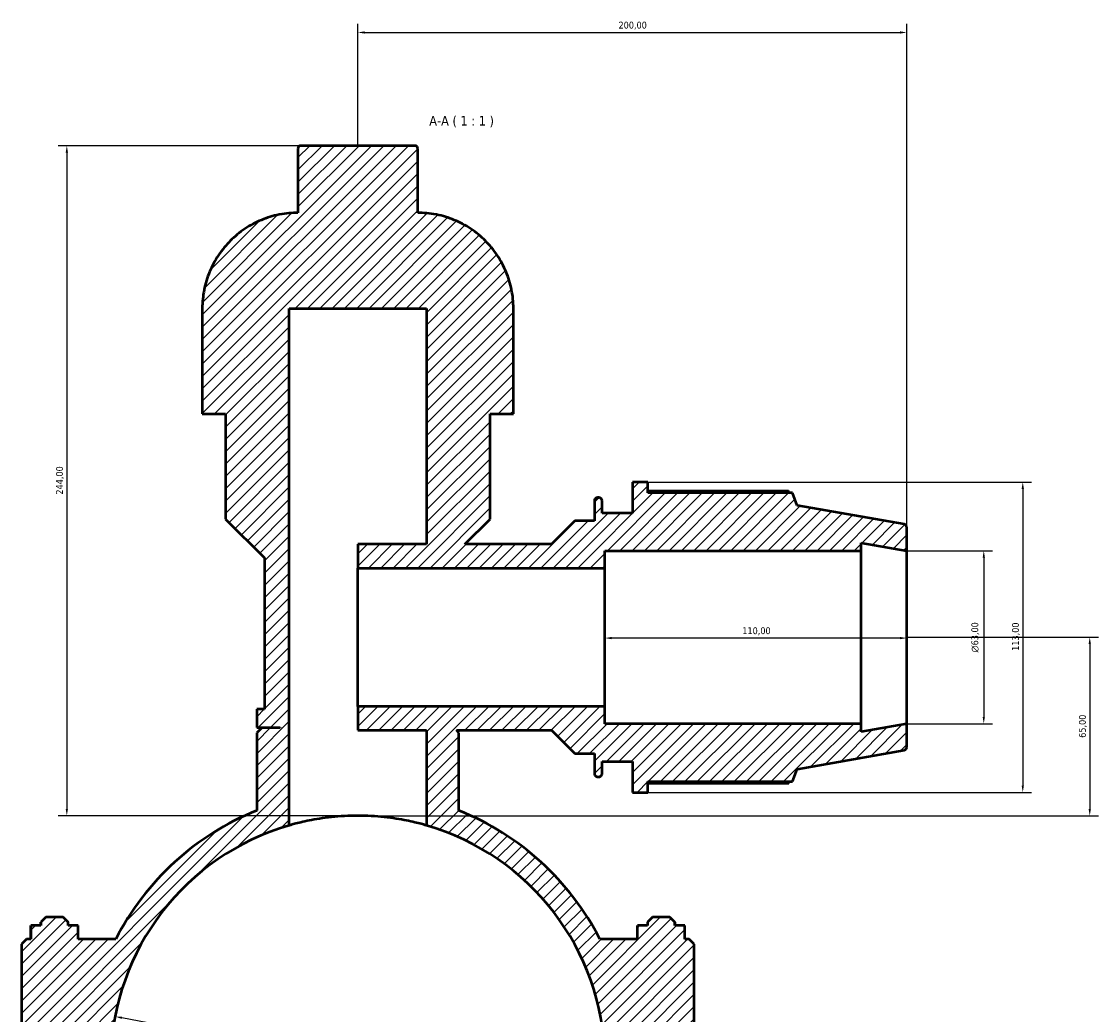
# Model space of a CAD drawing. Header units: millimetres. Extents: x 0 to 1075, y -44 to 1487.
# Tile 8 of 8: x 304 to 696, y 1125 to 1487. Entities that reach past the tile are written whole.
import ezdxf

# ---------------------------------------------------------------- set-up
doc = ezdxf.new("R2010")
doc.units = ezdxf.units.MM
for name, color, linetype, lineweight in [('Dimension (ISO)', 7, 'Continuous', 25), ('Hatch (ISO)', 7, 'Continuous', 18), ('Symbol (ISO)', 7, 'Continuous', 25), ('Visible (ISO)', 7, 'Continuous', 50)]:
    doc.layers.add(name, color=color, linetype=linetype, lineweight=lineweight)
doc.styles.add('Label Text (ISO)', font='tahoma.ttf')
doc.styles.add('Note Text (ISO)', font='tahoma.ttf')
doc.dimstyles.new('Default (ISO)', dxfattribs={"dimtxt": 2.5, "dimasz": 2.5, "dimexe": 3.175, "dimexo": 0, "dimgap": 0.762, "dimtad": 1, "dimrnd": 1e-08, "dimzin": 0, "dimtxsty": 'Note Text (ISO)', "dimcen": 0.09, "dimdle": 10, "dimclrd": 256, "dimclre": 256, "dimclrt": 256, "dimazin": 0, "dimtfac": 1.40208, "dimtmove": 0, "dimatfit": 3, "dimfxl": 1, "dimtolj": 1, "dimtzin": 0, "dimlwd": -1, "dimlwe": -1, "dimarcsym": 0})

# ---------------------------------------------------------------- blocks, each defined once
blk = doc.blocks.new('*D7')
at = {"layer": 'Defpoints', "color": 0, "transparency": 16777216}
for p in [(338.13, 1124.66), (514.94, 1090.89)]:
    blk.add_point(p, dxfattribs=at)
at = {"layer": 'Dimension (ISO)', "transparency": 16777216}
blk.add_line((512.48, 1091.36), (340.58, 1124.19), dxfattribs=at)
blk.add_arc((426.53, 1107.78), 90, 106.1271, 171.2073, dxfattribs=at)
for points in [[(340.66, 1124.6), (340.5, 1123.78), (338.13, 1124.66)], [(512.56, 1091.77), (512.4, 1090.95), (514.94, 1090.89)]]:
    blk.add_solid(points, dxfattribs=at)
at = {"layer": 'Dimension (ISO)', "color": 232, "true_color": 0xca0064, "transparency": 16777216, "insert": (409.56, 1115.07), "char_height": 2.5, "attachment_point": 1, "rotation": 349.1861, "style": 'Note Text (ISO)'}
blk.add_mtext('\\A1;∅180,00', dxfattribs=at)
blk = doc.blocks.new('*D8')
at = {"layer": 'Defpoints', "color": 0, "transparency": 16777216}
for p in [(405.73, 1441.78), (320.53, 1197.78), (426.53, 1197.78)]:
    blk.add_point(p, dxfattribs=at)
at = {"layer": 'Dimension (ISO)', "transparency": 16777216}
for p, q in [((405.73, 1441.78), (317.36, 1441.78)), ((320.53, 1439.28), (320.53, 1200.28)), ((426.53, 1197.78), (317.36, 1197.78))]:
    blk.add_line(p, q, dxfattribs=at)
for points in [[(320.11, 1439.28), (320.95, 1439.28), (320.53, 1441.78)], [(320.11, 1200.28), (320.95, 1200.28), (320.53, 1197.78)]]:
    blk.add_solid(points, dxfattribs=at)
at = {"layer": 'Dimension (ISO)', "color": 232, "true_color": 0xca0064, "transparency": 16777216, "insert": (316.6, 1314.73), "char_height": 2.5, "attachment_point": 1, "rotation": 90, "style": 'Note Text (ISO)'}
blk.add_mtext('\\A1;244,00', dxfattribs=at)
blk = doc.blocks.new('*D9')
at = {"layer": 'Defpoints', "color": 0, "transparency": 16777216}
for p in [(626.53, 1262.78), (426.53, 1197.78), (693.13, 1197.78)]:
    blk.add_point(p, dxfattribs=at)
at = {"layer": 'Dimension (ISO)', "transparency": 16777216}
for p, q in [((626.53, 1262.78), (696.3, 1262.78)), ((693.13, 1260.28), (693.13, 1200.28)), ((426.53, 1197.78), (696.3, 1197.78))]:
    blk.add_line(p, q, dxfattribs=at)
for points in [[(692.71, 1260.28), (693.55, 1260.28), (693.13, 1262.78)], [(692.71, 1200.28), (693.55, 1200.28), (693.13, 1197.78)]]:
    blk.add_solid(points, dxfattribs=at)
at = {"layer": 'Dimension (ISO)', "color": 232, "true_color": 0xca0064, "transparency": 16777216, "insert": (689.2, 1226.15), "char_height": 2.5, "attachment_point": 1, "rotation": 90, "style": 'Note Text (ISO)'}
blk.add_mtext('\\A1;65,00', dxfattribs=at)
blk = doc.blocks.new('*D10')
at = {"layer": 'Defpoints', "color": 0, "transparency": 16777216}
for p in [(516.53, 1262.78), (516.53, 1262.47), (626.53, 1262.78)]:
    blk.add_point(p, dxfattribs=at)
at = {"layer": 'Dimension (ISO)', "transparency": 16777216}
blk.add_line((624.03, 1262.47), (519.03, 1262.47), dxfattribs=at)
for points in [[(519.03, 1262.89), (519.03, 1262.06), (516.53, 1262.47)], [(624.03, 1262.89), (624.03, 1262.06), (626.53, 1262.47)]]:
    blk.add_solid(points, dxfattribs=at)
at = {"layer": 'Dimension (ISO)', "color": 232, "true_color": 0xca0064, "transparency": 16777216, "insert": (566.58, 1266.41), "char_height": 2.5, "attachment_point": 1, "style": 'Note Text (ISO)'}
blk.add_mtext('\\A1;110,00', dxfattribs=at)
blk = doc.blocks.new('*D11')
at = {"layer": 'Defpoints', "color": 0, "transparency": 16777216}
for p in [(626.53, 1294.28), (626.53, 1231.28), (654.53, 1231.28)]:
    blk.add_point(p, dxfattribs=at)
at = {"layer": 'Dimension (ISO)', "transparency": 16777216}
for p, q in [((626.53, 1294.28), (657.71, 1294.28)), ((654.53, 1291.78), (654.53, 1233.78)), ((626.53, 1231.28), (657.71, 1231.28))]:
    blk.add_line(p, q, dxfattribs=at)
for points in [[(654.12, 1291.78), (654.95, 1291.78), (654.53, 1294.28)], [(654.12, 1233.78), (654.95, 1233.78), (654.53, 1231.28)]]:
    blk.add_solid(points, dxfattribs=at)
at = {"layer": 'Dimension (ISO)', "color": 232, "true_color": 0xca0064, "transparency": 16777216, "insert": (650.01, 1257.22), "char_height": 2.5, "attachment_point": 1, "rotation": 90, "style": 'Note Text (ISO)'}
blk.add_mtext('\\A1;\\fAIGDT|b0|i0;\\H2.5000;\\ln\\fTahoma|b0|i0;\\H2.5000;63,00', dxfattribs=at)
blk = doc.blocks.new('*D12')
at = {"layer": 'Defpoints', "color": 0, "transparency": 16777216}
for p in [(532.18, 1319.28), (532.18, 1206.28), (668.74, 1206.28)]:
    blk.add_point(p, dxfattribs=at)
at = {"layer": 'Dimension (ISO)', "transparency": 16777216}
for p, q in [((532.18, 1319.28), (671.91, 1319.28)), ((668.74, 1316.78), (668.74, 1208.78)), ((532.18, 1206.28), (671.91, 1206.28))]:
    blk.add_line(p, q, dxfattribs=at)
for points in [[(668.32, 1316.78), (669.15, 1316.78), (668.74, 1319.28)], [(668.32, 1208.78), (669.15, 1208.78), (668.74, 1206.28)]]:
    blk.add_solid(points, dxfattribs=at)
at = {"layer": 'Dimension (ISO)', "color": 232, "true_color": 0xca0064, "transparency": 16777216, "insert": (664.8, 1257.83), "char_height": 2.5, "attachment_point": 1, "rotation": 90, "style": 'Note Text (ISO)'}
blk.add_mtext('\\A1;113,00', dxfattribs=at)
blk = doc.blocks.new('*D15')
at = {"layer": 'Defpoints', "color": 0, "transparency": 16777216}
for p in [(626.53, 1483.04), (426.53, 1441.78), (626.53, 1294.28)]:
    blk.add_point(p, dxfattribs=at)
at = {"layer": 'Dimension (ISO)', "transparency": 16777216}
for p, q in [((426.53, 1441.78), (426.53, 1486.21)), ((429.03, 1483.04), (624.03, 1483.04)), ((626.53, 1294.28), (626.53, 1486.21))]:
    blk.add_line(p, q, dxfattribs=at)
for points in [[(429.03, 1483.46), (429.03, 1482.62), (426.53, 1483.04)], [(624.03, 1483.46), (624.03, 1482.62), (626.53, 1483.04)]]:
    blk.add_solid(points, dxfattribs=at)
at = {"layer": 'Dimension (ISO)', "color": 232, "true_color": 0xca0064, "transparency": 16777216, "insert": (521.48, 1486.97), "char_height": 2.5, "attachment_point": 1, "style": 'Note Text (ISO)'}
blk.add_mtext('\\A1;200,00', dxfattribs=at)

msp = doc.modelspace()

# ---------------------------------------------------------------- hatches: boundary and pattern name
at = {"layer": 'Hatch (ISO)'}
h = msp.add_hatch(dxfattribs=at)
h.set_pattern_fill('ANSI31', color=256, scale=25.4, style=0)
h.set_pattern_definition([(45, (0, 0), (-2.245064, 2.245064), [])])
edge = h.paths.add_edge_path()
edge.add_line((304.031, 1109.63), (305.831, 1107.83))
edge.add_line((305.831, 1107.83), (308.531, 1107.83))
edge.add_line((308.531, 1107.83), (308.531, 1107.73))
edge.add_line((308.531, 1107.73), (305.831, 1107.73))
edge.add_line((305.831, 1107.73), (304.031, 1105.93))
edge.add_line((304.031, 1105.93), (304.031, 1064.58))
edge.add_line((304.031, 1064.58), (305.831, 1062.78))
edge.add_line((305.831, 1062.78), (308.531, 1062.78))
edge.add_line((308.531, 1062.78), (308.531, 1061.78))
edge.add_spline(control_points=[(308.531, 1061.78), (308.531, 1061.41), (308.618, 1060.974), (308.901, 1060.29), (309.148, 1059.92), (309.672, 1059.397), (310.041, 1059.15), (310.725, 1058.867), (311.161, 1058.78), (311.531, 1058.78)], knot_values=[0, 0, 0, 0, 0.1110712, 0.1110712, 0.2221435, 0.2221435, 0.3332179, 0.3332179, 0.4442964, 0.4442964, 0.4442964, 0.4442964], degree=3, periodic=0)
edge.add_line((311.531, 1058.78), (320.531, 1058.78))
edge.add_spline(control_points=[(320.531, 1058.78), (320.901, 1058.78), (321.337, 1058.867), (322.021, 1059.15), (322.391, 1059.397), (322.914, 1059.92), (323.161, 1060.29), (323.444, 1060.974), (323.531, 1061.41), (323.531, 1061.78)], knot_values=[-0.4442964, -0.4442964, -0.4442964, -0.4442964, -0.3332179, -0.3332179, -0.2221435, -0.2221435, -0.1110712, -0.1110712, 0, 0, 0, 0], degree=3, periodic=0)
edge.add_line((323.531, 1061.78), (323.531, 1062.78))
edge.add_line((323.531, 1062.78), (338.35, 1062.78))
edge.add_ellipse((426.531, 1107.78), major_axis=(-88.182, -45), ratio=1, start_angle=0, end_angle=125.92862)
edge.add_line((514.713, 1062.78), (529.531, 1062.78))
edge.add_line((529.531, 1062.78), (529.531, 1061.78))
edge.add_spline(control_points=[(529.531, 1061.78), (529.531, 1061.41), (529.618, 1060.974), (529.901, 1060.29), (530.148, 1059.92), (530.672, 1059.397), (531.041, 1059.15), (531.725, 1058.867), (532.161, 1058.78), (532.531, 1058.78)], knot_values=[0, 0, 0, 0, 0.1110712, 0.1110712, 0.2221435, 0.2221435, 0.3332179, 0.3332179, 0.4442964, 0.4442964, 0.4442964, 0.4442964], degree=3, periodic=0)
edge.add_line((532.531, 1058.78), (541.531, 1058.78))
edge.add_spline(control_points=[(541.531, 1058.78), (541.901, 1058.78), (542.337, 1058.867), (543.021, 1059.15), (543.391, 1059.397), (543.914, 1059.92), (544.161, 1060.29), (544.444, 1060.974), (544.531, 1061.41), (544.531, 1061.78)], knot_values=[-0.4442964, -0.4442964, -0.4442964, -0.4442964, -0.3332179, -0.3332179, -0.2221435, -0.2221435, -0.1110712, -0.1110712, 0, 0, 0, 0], degree=3, periodic=0)
edge.add_line((544.531, 1061.78), (544.531, 1062.78))
edge.add_line((544.531, 1062.78), (547.231, 1062.78))
edge.add_line((547.231, 1062.78), (549.031, 1064.58))
edge.add_line((549.031, 1064.58), (549.031, 1105.93))
edge.add_line((549.031, 1105.93), (547.231, 1107.73))
edge.add_line((547.231, 1107.73), (544.531, 1107.73))
edge.add_line((544.531, 1107.73), (544.531, 1107.83))
edge.add_line((544.531, 1107.83), (547.231, 1107.83))
edge.add_line((547.231, 1107.83), (549.031, 1109.63))
edge.add_line((549.031, 1109.63), (549.031, 1150.98))
edge.add_line((549.031, 1150.98), (547.231, 1152.78))
edge.add_line((547.231, 1152.78), (545.638, 1152.78))
edge.add_line((545.638, 1152.78), (545.638, 1157.78))
edge.add_line((545.638, 1157.78), (542.031, 1157.78))
edge.add_line((542.031, 1157.78), (542.031, 1158.98))
edge.add_line((542.031, 1158.98), (540.231, 1160.78))
edge.add_line((540.231, 1160.78), (533.832, 1160.78))
edge.add_line((533.832, 1160.78), (532.031, 1158.98))
edge.add_line((532.031, 1158.98), (532.031, 1157.78))
edge.add_line((532.031, 1157.78), (528.371, 1157.78))
edge.add_line((528.371, 1157.78), (528.371, 1152.78))
edge.add_line((528.371, 1152.78), (514.713, 1152.78))
edge.add_ellipse((426.531, 1107.78), major_axis=(88.182, 45), ratio=1, start_angle=0, end_angle=41.12631)
edge.add_line((463.358, 1199.676), (463.358, 1227.98))
edge.add_line((463.358, 1227.98), (462.458, 1228.88))
edge.add_line((462.458, 1228.88), (497.056, 1228.88))
edge.add_line((497.056, 1228.88), (505.531, 1220.405))
edge.add_line((505.531, 1220.405), (512.674, 1220.405))
edge.add_line((512.674, 1220.405), (512.674, 1213.19))
edge.add_spline(control_points=[(512.674, 1213.19), (512.674, 1213.034), (512.71, 1212.851), (512.829, 1212.564), (512.933, 1212.409), (513.153, 1212.189), (513.308, 1212.085), (513.596, 1211.966), (513.779, 1211.93), (513.934, 1211.93)], knot_values=[-0.1866013, -0.1866013, -0.1866013, -0.1866013, -0.139951, -0.139951, -0.0933007, -0.0933007, -0.0466503, -0.0466503, 0, 0, 0, 0], degree=3, periodic=0)
edge.add_line((513.934, 1211.93), (514.271, 1211.93))
edge.add_spline(control_points=[(514.271, 1211.93), (514.427, 1211.93), (514.61, 1211.966), (514.897, 1212.085), (515.052, 1212.189), (515.272, 1212.409), (515.376, 1212.564), (515.495, 1212.851), (515.531, 1213.034), (515.531, 1213.19)], knot_values=[0, 0, 0, 0, 0.0466503, 0.0466503, 0.0933006, 0.0933006, 0.139951, 0.139951, 0.1866013, 0.1866013, 0.1866013, 0.1866013], degree=3, periodic=0)
edge.add_line((515.531, 1213.19), (515.531, 1217.58))
edge.add_line((515.531, 1217.58), (526.531, 1217.58))
edge.add_line((526.531, 1217.58), (526.531, 1206.28))
edge.add_line((526.531, 1206.28), (532.181, 1206.28))
edge.add_line((532.181, 1206.28), (532.181, 1210.235))
edge.add_line((532.181, 1210.235), (584.878, 1210.235))
edge.add_line((584.878, 1210.235), (586.531, 1214.777))
edge.add_line((586.531, 1214.777), (625.49, 1221.646))
edge.add_spline(control_points=[(625.49, 1221.646), (625.582, 1221.663), (625.674, 1221.69), (625.897, 1221.783), (626.052, 1221.886), (626.272, 1222.106), (626.376, 1222.261), (626.495, 1222.549), (626.531, 1222.732), (626.531, 1222.887)], knot_values=[0.0208059, 0.0208059, 0.0208059, 0.0208059, 0.0466503, 0.0466503, 0.0933006, 0.0933006, 0.139951, 0.139951, 0.1866013, 0.1866013, 0.1866013, 0.1866013], degree=3, periodic=0)
edge.add_line((626.531, 1222.887), (626.531, 1231.28))
edge.add_line((626.531, 1231.28), (609.865, 1228.341))
edge.add_line((609.865, 1228.341), (609.865, 1231.28))
edge.add_line((609.865, 1231.28), (516.531, 1231.28))
edge.add_line((516.531, 1231.28), (516.531, 1237.58))
edge.add_line((516.531, 1237.58), (426.531, 1237.58))
edge.add_line((426.531, 1237.58), (426.531, 1228.88))
edge.add_line((426.531, 1228.88), (451.531, 1228.88))
edge.add_line((451.531, 1228.88), (451.531, 1194.238))
edge.add_ellipse((426.531, 1107.78), major_axis=(25, 86.458), ratio=1, start_angle=287.30536, end_angle=360, ccw=False)
edge.add_line((516.512, 1109.63), (518.331, 1107.83))
edge.add_line((518.331, 1107.83), (529.531, 1107.83))
edge.add_line((529.531, 1107.83), (529.531, 1107.73))
edge.add_line((529.531, 1107.73), (518.331, 1107.73))
edge.add_line((518.331, 1107.73), (516.512, 1105.93))
edge.add_ellipse((426.531, 1107.78), major_axis=(89.981, -1.85), ratio=1, start_angle=182.35553, end_angle=360, ccw=False)
edge.add_line((336.55, 1105.93), (334.731, 1107.73))
edge.add_line((334.731, 1107.73), (323.531, 1107.73))
edge.add_line((323.531, 1107.73), (323.531, 1107.83))
edge.add_line((323.531, 1107.83), (334.731, 1107.83))
edge.add_line((334.731, 1107.83), (336.55, 1109.63))
edge.add_ellipse((426.531, 1107.78), major_axis=(-89.981, 1.85), ratio=1, start_angle=287.30536, end_angle=360, ccw=False)
edge.add_line((401.531, 1194.238), (401.531, 1382.523))
edge.add_line((401.531, 1382.523), (451.531, 1382.523))
edge.add_line((451.531, 1382.523), (451.531, 1296.68))
edge.add_line((451.531, 1296.68), (426.531, 1296.68))
edge.add_line((426.531, 1296.68), (426.531, 1287.98))
edge.add_line((426.531, 1287.98), (516.531, 1287.98))
edge.add_line((516.531, 1287.98), (516.531, 1294.28))
edge.add_line((516.531, 1294.28), (609.865, 1294.28))
edge.add_line((609.865, 1294.28), (609.865, 1297.219))
edge.add_line((609.865, 1297.219), (626.531, 1294.28))
edge.add_line((626.531, 1294.28), (626.531, 1302.673))
edge.add_spline(control_points=[(626.531, 1302.673), (626.531, 1302.828), (626.495, 1303.011), (626.376, 1303.298), (626.272, 1303.454), (626.052, 1303.673), (625.897, 1303.777), (625.674, 1303.87), (625.582, 1303.897), (625.49, 1303.913)], knot_values=[0.5598041, 0.5598041, 0.5598041, 0.5598041, 0.6064544, 0.6064544, 0.6531048, 0.6531048, 0.6997551, 0.6997551, 0.7255995, 0.7255995, 0.7255995, 0.7255995], degree=3, periodic=0)
edge.add_line((625.49, 1303.913), (586.531, 1310.783))
edge.add_line((586.531, 1310.783), (584.878, 1315.325))
edge.add_line((584.878, 1315.325), (532.181, 1315.325))
edge.add_line((532.181, 1315.325), (532.181, 1319.28))
edge.add_line((532.181, 1319.28), (526.531, 1319.28))
edge.add_line((526.531, 1319.28), (526.531, 1307.98))
edge.add_line((526.531, 1307.98), (515.531, 1307.98))
edge.add_line((515.531, 1307.98), (515.531, 1312.37))
edge.add_spline(control_points=[(515.531, 1312.37), (515.531, 1312.525), (515.495, 1312.708), (515.376, 1312.996), (515.272, 1313.151), (515.052, 1313.371), (514.897, 1313.474), (514.61, 1313.593), (514.427, 1313.63), (514.271, 1313.63)], knot_values=[-0.1866013, -0.1866013, -0.1866013, -0.1866013, -0.139951, -0.139951, -0.0933006, -0.0933006, -0.0466503, -0.0466503, 0, 0, 0, 0], degree=3, periodic=0)
edge.add_line((514.271, 1313.63), (513.934, 1313.63))
edge.add_spline(control_points=[(513.934, 1313.63), (513.779, 1313.63), (513.596, 1313.593), (513.308, 1313.474), (513.153, 1313.371), (512.933, 1313.151), (512.829, 1312.996), (512.71, 1312.708), (512.674, 1312.525), (512.674, 1312.37)], knot_values=[0, 0, 0, 0, 0.0466503, 0.0466503, 0.0933007, 0.0933007, 0.139951, 0.139951, 0.1866013, 0.1866013, 0.1866013, 0.1866013], degree=3, periodic=0)
edge.add_line((512.674, 1312.37), (512.674, 1305.155))
edge.add_line((512.674, 1305.155), (505.531, 1305.155))
edge.add_line((505.531, 1305.155), (497.056, 1296.68))
edge.add_line((497.056, 1296.68), (465.532, 1296.68))
edge.add_line((465.532, 1296.68), (474.689, 1305.837))
edge.add_line((474.689, 1305.837), (474.689, 1344.18))
edge.add_line((474.689, 1344.18), (483.187, 1344.18))
edge.add_line((483.187, 1344.18), (483.187, 1382.523))
edge.add_spline(control_points=[(483.187, 1382.523), (483.187, 1384.674), (482.975, 1387.023), (482.06, 1391.623), (481.357, 1393.875), (479.711, 1397.849), (478.616, 1399.938), (476.01, 1403.838), (474.499, 1405.649), (471.457, 1408.691), (469.646, 1410.202), (465.746, 1412.808), (463.656, 1413.903), (459.682, 1415.55), (457.431, 1416.253), (452.83, 1417.168), (450.481, 1417.38), (448.33, 1417.38)], knot_values=[7.3735287, 7.3735287, 7.3735287, 7.3735287, 8.0188051, 8.0188051, 8.6640815, 8.6640815, 9.309358, 9.309358, 9.9546345, 9.9546345, 10.5999113, 10.5999113, 11.2451881, 11.2451881, 11.8904659, 11.8904659, 12.5357437, 12.5357437, 12.5357437, 12.5357437], degree=3, periodic=0)
edge.add_line((448.33, 1417.38), (448.33, 1440.78))
edge.add_spline(control_points=[(448.33, 1440.78), (448.33, 1440.903), (448.301, 1441.049), (448.207, 1441.277), (448.124, 1441.4), (447.95, 1441.574), (447.827, 1441.656), (447.599, 1441.751), (447.453, 1441.78), (447.33, 1441.78)], knot_values=[0, 0, 0, 0, 0.037024, 0.037024, 0.0740481, 0.0740481, 0.1110723, 0.1110723, 0.1480964, 0.1480964, 0.1480964, 0.1480964], degree=3, periodic=0)
edge.add_line((447.33, 1441.78), (405.732, 1441.78))
edge.add_spline(control_points=[(405.732, 1441.78), (405.609, 1441.78), (405.464, 1441.751), (405.236, 1441.656), (405.113, 1441.574), (404.938, 1441.4), (404.856, 1441.277), (404.761, 1441.049), (404.732, 1440.903), (404.732, 1440.78)], knot_values=[-0.1480964, -0.1480964, -0.1480964, -0.1480964, -0.1110723, -0.1110723, -0.0740481, -0.0740481, -0.037024, -0.037024, 0, 0, 0, 0], degree=3, periodic=0)
edge.add_line((404.732, 1440.78), (404.732, 1417.38))
edge.add_spline(control_points=[(404.732, 1417.38), (402.581, 1417.38), (400.232, 1417.168), (395.632, 1416.253), (393.38, 1415.55), (389.406, 1413.903), (387.317, 1412.808), (383.417, 1410.202), (381.606, 1408.691), (378.564, 1405.649), (377.053, 1403.838), (374.447, 1399.938), (373.352, 1397.849), (371.705, 1393.875), (371.003, 1391.623), (370.087, 1387.023), (369.875, 1384.674), (369.875, 1382.523)], knot_values=[16.9583711, 16.9583711, 16.9583711, 16.9583711, 17.6036488, 17.6036488, 18.2489266, 18.2489266, 18.8942034, 18.8942034, 19.5394802, 19.5394802, 20.1847567, 20.1847567, 20.8300332, 20.8300332, 21.4753096, 21.4753096, 22.120586, 22.120586, 22.120586, 22.120586], degree=3, periodic=0)
edge.add_line((369.875, 1382.523), (369.875, 1344.18))
edge.add_line((369.875, 1344.18), (378.374, 1344.18))
edge.add_line((378.374, 1344.18), (378.374, 1305.837))
edge.add_line((378.374, 1305.837), (392.538, 1291.673))
edge.add_line((392.538, 1291.673), (392.538, 1236.547))
edge.add_line((392.538, 1236.547), (389.705, 1236.547))
edge.add_line((389.705, 1236.547), (389.705, 1229.88))
edge.add_line((389.705, 1229.88), (398.203, 1229.88))
edge.add_line((398.203, 1229.88), (398.203, 1229.78))
edge.add_line((398.203, 1229.78), (391.505, 1229.78))
edge.add_line((391.505, 1229.78), (389.705, 1227.98))
edge.add_line((389.705, 1227.98), (389.705, 1199.676))
edge.add_ellipse((426.531, 1107.78), major_axis=(-36.826, 91.896), ratio=1, start_angle=0, end_angle=41.12631)
edge.add_line((338.35, 1152.78), (324.691, 1152.78))
edge.add_line((324.691, 1152.78), (324.691, 1157.78))
edge.add_line((324.691, 1157.78), (321.031, 1157.78))
edge.add_line((321.031, 1157.78), (321.031, 1158.98))
edge.add_line((321.031, 1158.98), (319.231, 1160.78))
edge.add_line((319.231, 1160.78), (312.832, 1160.78))
edge.add_line((312.832, 1160.78), (311.031, 1158.98))
edge.add_line((311.031, 1158.98), (311.031, 1157.78))
edge.add_line((311.031, 1157.78), (307.424, 1157.78))
edge.add_line((307.424, 1157.78), (307.424, 1152.78))
edge.add_line((307.424, 1152.78), (305.831, 1152.78))
edge.add_line((305.831, 1152.78), (304.031, 1150.98))
edge.add_line((304.031, 1150.98), (304.031, 1109.63))

# ---------------------------------------------------------------- linework, layer by layer
at = {"layer": 'Visible (ISO)'}
for p, q in [((404.732, 1440.78), (404.732, 1417.38)), ((447.33, 1441.78), (405.732, 1441.78)), ((448.33, 1417.38), (448.33, 1440.78)), ((369.875, 1382.523), (369.875, 1344.18)), ((401.531, 1194.238), (401.531, 1382.523)), ((401.531, 1382.523), (451.531, 1382.523)), ((451.531, 1382.523), (451.531, 1296.68)), ((483.187, 1344.18), (483.187, 1382.523)), ((369.875, 1344.18), (378.374, 1344.18)), ((378.374, 1344.18), (378.374, 1305.837)), ((474.689, 1305.837), (474.689, 1344.18)), ((474.689, 1344.18), (483.187, 1344.18)), ((532.181, 1319.28), (526.531, 1319.28)), ((526.531, 1319.28), (526.531, 1307.98)), ((532.181, 1315.325), (532.181, 1319.28)), ((583.439, 1315.942), (532.181, 1315.942)), ((584.878, 1315.325), (532.181, 1315.325)), ((586.531, 1310.783), (584.878, 1315.325)), ((512.674, 1312.37), (512.674, 1305.155)), ((514.271, 1313.63), (513.934, 1313.63)), ((515.531, 1307.98), (515.531, 1312.37)), ((625.49, 1303.913), (586.531, 1310.783)), ((526.531, 1307.98), (515.531, 1307.98)), ((378.374, 1305.837), (392.538, 1291.673)), ((465.532, 1296.68), (474.689, 1305.837)), ((505.531, 1305.155), (497.056, 1296.68)), ((512.674, 1305.155), (505.531, 1305.155)), ((626.531, 1294.28), (626.531, 1302.673)), ((451.531, 1296.68), (426.531, 1296.68)), ((426.531, 1296.68), (426.531, 1287.98)), ((497.056, 1296.68), (465.532, 1296.68)), ((609.865, 1294.28), (609.865, 1297.219)), ((609.865, 1297.219), (626.531, 1294.28)), ((392.538, 1291.673), (392.538, 1236.547)), ((516.531, 1287.98), (516.531, 1294.28)), ((516.531, 1294.28), (609.865, 1294.28)), ((609.865, 1231.28), (609.865, 1294.28)), ((626.531, 1231.28), (626.531, 1294.28)), ((426.531, 1287.98), (516.531, 1287.98)), ((426.531, 1265.948), (426.531, 1287.98)), ((516.531, 1237.58), (516.531, 1287.98)), ((426.531, 1259.611), (426.531, 1265.948)), ((426.531, 1237.58), (426.531, 1259.611)), ((392.538, 1236.547), (389.705, 1236.547)), ((389.705, 1236.547), (389.705, 1229.88)), ((516.531, 1237.58), (426.531, 1237.58)), ((426.531, 1237.58), (426.531, 1228.88)), ((516.531, 1231.28), (516.531, 1237.58)), ((389.705, 1229.88), (398.203, 1229.88)), ((391.505, 1229.78), (389.705, 1227.98)), ((389.705, 1227.98), (389.705, 1199.676)), ((398.203, 1229.78), (391.505, 1229.78)), ((398.203, 1229.88), (398.203, 1229.78)), ((426.531, 1228.88), (451.531, 1228.88)), ((451.531, 1228.88), (451.531, 1194.238)), ((463.358, 1227.98), (462.458, 1228.88)), ((462.458, 1228.88), (497.056, 1228.88)), ((463.358, 1199.676), (463.358, 1227.98)), ((497.056, 1228.88), (505.531, 1220.405)), ((609.865, 1231.28), (516.531, 1231.28)), ((626.531, 1231.28), (609.865, 1228.341)), ((609.865, 1228.341), (609.865, 1231.28)), ((626.531, 1222.887), (626.531, 1231.28)), ((505.531, 1220.405), (512.674, 1220.405)), ((512.674, 1220.405), (512.674, 1213.19)), ((586.531, 1214.777), (625.49, 1221.646)), ((515.531, 1213.19), (515.531, 1217.58)), ((515.531, 1217.58), (526.531, 1217.58)), ((526.531, 1217.58), (526.531, 1206.28)), ((584.878, 1210.235), (586.531, 1214.777)), ((513.934, 1211.93), (514.271, 1211.93)), ((532.181, 1206.28), (532.181, 1210.235)), ((532.181, 1210.235), (584.878, 1210.235)), ((532.181, 1209.617), (583.439, 1209.617)), ((526.531, 1206.28), (532.181, 1206.28)), ((307.371, 1157.78), (307.424, 1157.78)), ((307.371, 1152.78), (307.371, 1157.78)), ((311.031, 1157.78), (307.424, 1157.78)), ((307.424, 1157.78), (307.424, 1152.78)), ((312.831, 1160.78), (311.031, 1158.98)), ((311.031, 1158.98), (311.031, 1157.78)), ((311.031, 1158.98), (311.031, 1158.98)), ((311.031, 1157.78), (311.031, 1158.98)), ((312.831, 1160.78), (312.832, 1160.78)), ((319.231, 1160.78), (312.832, 1160.78)), ((319.231, 1160.78), (319.231, 1160.78)), ((319.231, 1160.78), (321.031, 1158.98)), ((321.031, 1157.78), (321.031, 1158.98)), ((321.031, 1158.98), (321.031, 1158.98)), ((321.031, 1157.78), (321.031, 1158.98)), ((324.691, 1157.78), (321.031, 1157.78)), ((324.691, 1152.78), (324.691, 1157.78)), ((532.031, 1157.78), (528.371, 1157.78)), ((528.371, 1152.78), (528.371, 1157.78)), ((533.831, 1160.78), (532.031, 1158.98)), ((532.031, 1158.98), (532.031, 1157.78)), ((532.031, 1158.98), (532.031, 1158.98)), ((532.031, 1158.98), (532.031, 1157.78)), ((533.832, 1160.78), (533.831, 1160.78)), ((540.231, 1160.78), (533.832, 1160.78)), ((540.231, 1160.78), (540.231, 1160.78)), ((540.231, 1160.78), (542.031, 1158.98)), ((542.031, 1157.78), (542.031, 1158.98)), ((542.031, 1158.98), (542.031, 1158.98)), ((542.031, 1158.98), (542.031, 1157.78)), ((545.638, 1157.78), (542.031, 1157.78)), ((545.638, 1152.78), (545.638, 1157.78)), ((545.691, 1157.78), (545.638, 1157.78)), ((545.691, 1152.78), (545.691, 1157.78)), ((305.831, 1152.78), (304.031, 1150.98)), ((304.031, 1150.98), (304.031, 1109.63)), ((307.424, 1152.78), (305.831, 1152.78)), ((338.35, 1152.78), (324.691, 1152.78)), ((528.371, 1152.78), (514.713, 1152.78)), ((547.231, 1152.78), (545.638, 1152.78)), ((549.031, 1150.98), (547.231, 1152.78)), ((549.031, 1109.63), (549.031, 1150.98))]:
    msp.add_line(p, q, dxfattribs=at)
for radius, start, end in [(99, 111.838, 152.96431), (99, 27.03569, 68.162), (90, 106.12759, 178.82223), (90, 1.17777, 73.87241)]:
    msp.add_arc((426.531, 1107.78), radius, start, end, dxfattribs=at)
for points, knots in [([(405.732, 1441.78), (405.609, 1441.78), (405.464, 1441.751), (405.236, 1441.656), (405.113, 1441.574), (404.938, 1441.4), (404.856, 1441.277), (404.761, 1441.049), (404.732, 1440.903), (404.732, 1440.78)], [-0.14809644, -0.14809644, -0.14809644, -0.14809644, -0.11107225, -0.11107225, -0.07404812, -0.07404812, -0.03702404, -0.03702404, 0, 0, 0, 0]), ([(448.33, 1440.78), (448.33, 1440.903), (448.301, 1441.049), (448.207, 1441.277), (448.124, 1441.4), (447.95, 1441.574), (447.827, 1441.656), (447.599, 1441.751), (447.453, 1441.78), (447.33, 1441.78)], [0, 0, 0, 0, 0.03702404, 0.03702404, 0.07404812, 0.07404812, 0.11107225, 0.11107225, 0.14809644, 0.14809644, 0.14809644, 0.14809644]), ([(404.732, 1417.38), (402.581, 1417.38), (400.232, 1417.168), (395.632, 1416.253), (393.38, 1415.55), (389.406, 1413.903), (387.317, 1412.808), (383.417, 1410.202), (381.606, 1408.691), (378.564, 1405.649), (377.053, 1403.838), (374.447, 1399.938), (373.352, 1397.849), (371.705, 1393.875), (371.003, 1391.623), (370.087, 1387.023), (369.875, 1384.674), (369.875, 1382.523)], [16.9583711, 16.9583711, 16.9583711, 16.9583711, 17.6036488, 17.6036488, 18.2489266, 18.2489266, 18.8942034, 18.8942034, 19.5394802, 19.5394802, 20.1847567, 20.1847567, 20.8300332, 20.8300332, 21.4753096, 21.4753096, 22.120586, 22.120586, 22.120586, 22.120586]), ([(483.187, 1382.523), (483.187, 1384.674), (482.975, 1387.023), (482.06, 1391.623), (481.357, 1393.875), (479.711, 1397.849), (478.616, 1399.938), (476.01, 1403.838), (474.499, 1405.649), (471.457, 1408.691), (469.646, 1410.202), (465.746, 1412.808), (463.656, 1413.903), (459.682, 1415.55), (457.431, 1416.253), (452.83, 1417.168), (450.481, 1417.38), (448.33, 1417.38)], [7.3735287, 7.3735287, 7.3735287, 7.3735287, 8.0188051, 8.0188051, 8.6640815, 8.6640815, 9.309358, 9.309358, 9.9546345, 9.9546345, 10.5999113, 10.5999113, 11.2451881, 11.2451881, 11.8904659, 11.8904659, 12.5357437, 12.5357437, 12.5357437, 12.5357437]), ([(513.934, 1313.63), (513.779, 1313.63), (513.596, 1313.593), (513.308, 1313.474), (513.153, 1313.371), (512.933, 1313.151), (512.829, 1312.996), (512.71, 1312.708), (512.674, 1312.525), (512.674, 1312.37)], [0, 0, 0, 0, 0.04665032, 0.04665032, 0.09330065, 0.09330065, 0.13995098, 0.13995098, 0.18660133, 0.18660133, 0.18660133, 0.18660133]), ([(515.531, 1312.37), (515.531, 1312.525), (515.495, 1312.708), (515.376, 1312.996), (515.272, 1313.151), (515.052, 1313.371), (514.897, 1313.474), (514.61, 1313.593), (514.427, 1313.63), (514.271, 1313.63)], [-0.18660133, -0.18660133, -0.18660133, -0.18660133, -0.13995098, -0.13995098, -0.09330064, -0.09330064, -0.04665032, -0.04665032, 0, 0, 0, 0]), ([(626.531, 1302.673), (626.531, 1302.828), (626.495, 1303.011), (626.376, 1303.298), (626.272, 1303.454), (626.052, 1303.673), (625.897, 1303.777), (625.674, 1303.87), (625.582, 1303.897), (625.49, 1303.913)], [0.55980405, 0.55980405, 0.55980405, 0.55980405, 0.60645441, 0.60645441, 0.65310476, 0.65310476, 0.69975509, 0.69975509, 0.72559951, 0.72559951, 0.72559951, 0.72559951]), ([(625.49, 1221.646), (625.582, 1221.663), (625.674, 1221.69), (625.897, 1221.783), (626.052, 1221.886), (626.272, 1222.106), (626.376, 1222.261), (626.495, 1222.549), (626.531, 1222.732), (626.531, 1222.887)], [0.02080589, 0.02080589, 0.02080589, 0.02080589, 0.04665031, 0.04665031, 0.09330064, 0.09330064, 0.13995099, 0.13995099, 0.18660135, 0.18660135, 0.18660135, 0.18660135]), ([(512.674, 1213.19), (512.674, 1213.034), (512.71, 1212.851), (512.829, 1212.564), (512.933, 1212.409), (513.153, 1212.189), (513.308, 1212.085), (513.596, 1211.966), (513.779, 1211.93), (513.934, 1211.93)], [-0.18660133, -0.18660133, -0.18660133, -0.18660133, -0.13995098, -0.13995098, -0.09330065, -0.09330065, -0.04665032, -0.04665032, 0, 0, 0, 0]), ([(514.271, 1211.93), (514.427, 1211.93), (514.61, 1211.966), (514.897, 1212.085), (515.052, 1212.189), (515.272, 1212.409), (515.376, 1212.564), (515.495, 1212.851), (515.531, 1213.034), (515.531, 1213.19)], [0, 0, 0, 0, 0.04665032, 0.04665032, 0.09330064, 0.09330064, 0.13995098, 0.13995098, 0.18660133, 0.18660133, 0.18660133, 0.18660133]), ([(451.531, 1194.238), (451.528, 1194.239), (451.376, 1194.283), (450.742, 1194.463), (450.258, 1194.599), (448.98, 1194.938), (448.185, 1195.141), (446.352, 1195.575), (445.314, 1195.805), (443.104, 1196.248), (441.855, 1196.476), (439.133, 1196.904), (437.66, 1197.103), (434.583, 1197.432), (432.976, 1197.563), (429.739, 1197.737), (428.11, 1197.78), (424.953, 1197.78), (423.323, 1197.737), (420.087, 1197.563), (418.48, 1197.432), (415.402, 1197.103), (413.929, 1196.904), (411.207, 1196.476), (409.959, 1196.248), (407.748, 1195.805), (406.71, 1195.575), (404.877, 1195.141), (404.083, 1194.938), (402.805, 1194.599), (402.32, 1194.463), (401.686, 1194.283), (401.534, 1194.239), (401.531, 1194.238)], [0.004638, 0.004638, 0.004638, 0.004638, 0.4736073, 0.4736073, 0.9472146, 0.9472146, 1.4208218, 1.4208218, 1.8944291, 1.8944291, 2.367934, 2.367934, 2.8414389, 2.8414389, 3.3149438, 3.3149438, 3.7884487, 3.7884487, 4.2619536, 4.2619536, 4.7354584, 4.7354584, 5.2089633, 5.2089633, 5.6824682, 5.6824682, 6.1560755, 6.1560755, 6.6296828, 6.6296828, 7.1032901, 7.1032901, 7.5722593, 7.5722593, 7.5722593, 7.5722593])]:
    msp.add_open_spline(points, degree=3, knots=knots, dxfattribs=at)
for points, weights in [([(583.797, 1315.325), (583.621, 1315.631), (583.439, 1315.942)], [1.00134738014, 1.00074760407, 1]), ([(583.439, 1209.617), (583.621, 1209.929), (583.797, 1210.235)], [1, 1.00074760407, 1.00134738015]), ([(312.832, 1160.78), (312.129, 1160.077), (311.031, 1158.98)], [1, 1.02500352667, 1]), ([(321.031, 1158.98), (319.933, 1160.077), (319.231, 1160.78)], [1, 1.02500352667, 1]), ([(533.832, 1160.78), (533.129, 1160.077), (532.031, 1158.98)], [1, 1.02500360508, 1]), ([(542.031, 1158.98), (540.933, 1160.077), (540.231, 1160.78)], [1, 1.02500360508, 1])]:
    msp.add_rational_spline(points, weights, degree=2, dxfattribs=at)

# ---------------------------------------------------------------- texts
at = {"layer": 'Symbol (ISO)', "insert": (452.539, 1448.499), "char_height": 3.5, "attachment_point": 7, "style": 'Label Text (ISO)'}
msp.add_mtext('A-A ( 1 : 1 )', dxfattribs=at)

# ---------------------------------------------------------------- dimensions: what is measured, and where the dimension line sits
at = {"layer": 'Dimension (ISO)'}
for base, p1, p2, angle, override, picture, middle in [((626.531, 1483.039), (426.531, 1441.78), (626.531, 1294.28), 180, {"dimdec": 2, "dimtp": 0, "dimtm": 0, "dimtdec": 2, "dimtofl": 0, "dimatfit": 1}, '*D15', (526.531, 1483.039)), ((320.531, 1197.78), (405.732, 1441.78), (426.531, 1197.78), 90, {"dimdec": 2, "dimtp": 0, "dimtm": 0, "dimtdec": 2, "dimtofl": 0, "dimatfit": 1}, '*D8', (320.531, 1319.78)), ((668.735, 1206.28), (532.181, 1319.28), (532.181, 1206.28), 90, {"dimdec": 2, "dimtp": 0, "dimtm": 0, "dimtdec": 2, "dimtofl": 0, "dimatfit": 1}, '*D12', (668.735, 1262.78)), ((516.531, 1262.475), (626.531, 1262.78), (516.531, 1262.78), 180, {"dimdec": 2, "dimse1": 1, "dimse2": 1, "dimtp": 0, "dimtm": 0, "dimtdec": 2, "dimtofl": 0, "dimatfit": 1}, '*D10', (571.531, 1262.475)), ((693.129, 1197.78), (626.531, 1262.78), (426.531, 1197.78), 90, {"dimdec": 2, "dimtp": 0, "dimtm": 0, "dimtdec": 2, "dimtofl": 0, "dimatfit": 1}, '*D9', (693.129, 1230.28))]:
    dim = msp.add_linear_dim(base=base, p1=p1, p2=p2, angle=angle, dimstyle='Default (ISO)', override=override, dxfattribs=at)
    dim.commit()
    dim.dimension.update_dxf_attribs({"geometry": picture, "text_midpoint": middle, "dimtype": 160})
dim = msp.add_linear_dim(base=(654.533, 1231.28), p1=(626.531, 1294.28), p2=(626.531, 1231.28), angle=90, text='\\fAIGDT|b0|i0;\\H2.5000;\\ln\\fTahoma|b0|i0;\\H2.5000;<>', dimstyle='Default (ISO)', override={"dimdec": 2, "dimtp": 0, "dimtm": 0, "dimtdec": 2, "dimtofl": 0, "dimatfit": 1}, dxfattribs=at)
dim.commit()
dim.dimension.update_dxf_attribs({"geometry": '*D11', "text_midpoint": (654.533, 1262.78), "dimtype": 160})
dim = msp.add_diameter_dim_2p(p1=(514.936, 1090.891), p2=(338.127, 1124.663), dimstyle='Default (ISO)', override={"dimdec": 2, "dimlfac": 0.99997, "dimtp": 0, "dimtm": 0, "dimtdec": 2, "dimatfit": 2}, dxfattribs=at)
dim.commit()
dim.dimension.update_dxf_attribs({"geometry": '*D7', "text_midpoint": (415.135, 1109.954), "dimtype": 163})

doc.saveas('drawing.dxf')
